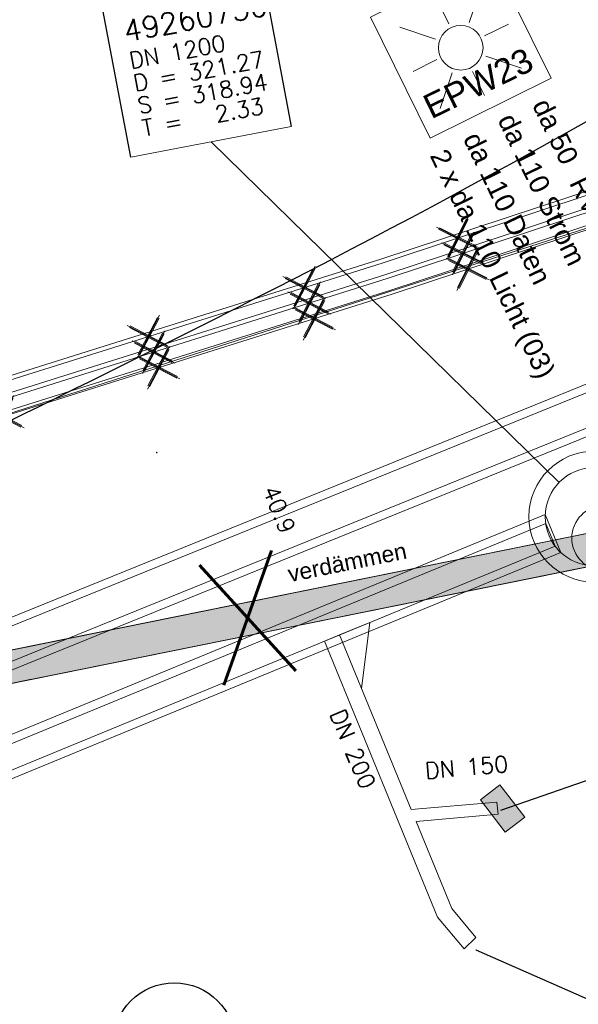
# Model space of a CAD drawing. Header units: metres. Extents: x -502 to 161, y -108 to 174.
# Tile 25 of 256: x -278 to -271, y -45 to -33. Entities that reach past the tile are written whole.
import ezdxf

# ---------------------------------------------------------------- set-up
doc = ezdxf.new("R2010")
doc.units = ezdxf.units.M
doc.header["$LTSCALE"] = 0.1
doc.linetypes.add('240', pattern=[101.6, 101.6, 0])
doc.layers.add('BRI31-005.05-5p02-Koordinierung Lageplan 4. BA ZOB West 2022-06-15', color=7, linetype='Continuous')
doc.layers.add('BRI31-005.06-5f07-Koordinierung Lageplan 4. BA ZOB Fernbusbahnh', color=7, linetype='Continuous')
doc.styles.add('Arial', font='arial.ttf')
doc.styles.add('Txt', font='txt_____.ttf')

# ---------------------------------------------------------------- blocks, each defined once
blk = doc.blocks.new('LP_01052')
at = {"color": 7, "linetype": 'Continuous', "lineweight": 13, "transparency": 33554687, "flags": 128}
blk.add_lwpolyline([(-0.25, 0), (0.25, 0), (0.25, 0.3), (-0.25, 0.3), (-0.25, 0)], dxfattribs=at)
at = {"color": 1, "linetype": 'Continuous', "true_color": 0xff0000, "transparency": 33554687}
blk.add_solid([(-0.25, 0), (0.25, 0), (-0.25, 0.3), (0.25, 0.3)], dxfattribs=at)
blk = doc.blocks.new('856')
at = {"color": 253, "linetype": 'Continuous', "lineweight": 20, "true_color": 0xadadad, "transparency": 33554687}
for p, q in [((-0.002199, 0.005244), (-0.000949, 0.005244)), ((-0.001574, 0.004931), (-0.001699, 0.005244)), ((0.00121, 0.006036), (0.000609, 0.006036)), ((0.003113, 0.001806), (0.0015, 0.005839))]:
    blk.add_line(p, q, dxfattribs=at)
at = {"color": 253, "linetype": 'Continuous', "lineweight": 20, "true_color": 0xadadad, "transparency": 33554687, "flags": 128}
for points in [[(0.001979, 0.004641), (-0.000324, 0.001806), (-0.003137, 0.001806), (-0.001252, 0.004126)], [(0.001863, 0.004931), (-0.001574, 0.004931), (-0.000324, 0.001806)]]:
    blk.add_lwpolyline(points, dxfattribs=at)
blk.add_lwpolyline([(0.00121, 0.006036, -0.306288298), (0.0015, 0.005839)], format="xyb", dxfattribs=at)
at = {"color": 253, "linetype": 'Continuous', "lineweight": 20, "true_color": 0xadadad, "transparency": 33554687}
for centre in [(-0.003137, 0.001806), (0.003113, 0.001806)]:
    blk.add_circle(centre, 0.00188, dxfattribs=at)
blk = doc.blocks.new('WP_LP-1020')
at = {"color": 7, "linetype": 'Continuous', "lineweight": 20, "transparency": 33554687}
for p, q in [((-0.8253, 0.8253), (0.8253, 0.8253)), ((-0.8253, -0.8253), (-0.8253, 0.8253)), ((0.8253, -0.8253), (0.8253, 0.8253)), ((-0.8253, -0.8253), (0.8253, -0.8253))]:
    blk.add_line(p, q, dxfattribs=at)
at = {"color": 1, "linetype": 'Continuous', "lineweight": 9, "true_color": 0xff0000, "transparency": 33554687}
for p, q in [((0, 0.649924), (0, 0.324962)), ((-0.554739, 0.55475), (-0.229777, 0.229788)), ((0.229777, 0.229788), (0.554739, 0.55475)), ((-0.324962, 0), (-0.649924, 0)), ((0.324962, 0), (0.649924, 0)), ((-0.229777, -0.229777), (-0.554739, -0.554739)), ((0.229777, -0.229777), (0.554739, -0.554739)), ((0, -0.324962), (0, -0.649924))]:
    blk.add_line(p, q, dxfattribs=at)
at = {"color": 7, "linetype": 'Continuous', "lineweight": 20, "transparency": 33554687}
blk.add_circle((0, 0), 0.272749, dxfattribs=at)
blk = doc.blocks.new('1016')
at = {"color": 7, "linetype": 'Continuous', "lineweight": 9, "transparency": 33554687}
for p, q in [((0.703072, 0.277444), (1.257444, -0.276928)), ((1.257444, 0.277444), (0.703072, -0.276928))]:
    blk.add_line(p, q, dxfattribs=at)
at = {"color": 2, "linetype": 'Continuous', "lineweight": 20, "true_color": 0xffff00, "transparency": 33554687}
for p, q in [((1.212401, 0.25319), (0.727326, -0.231885)), ((0.727326, 0.232401), (1.212401, -0.252674)), ((0.748114, 0.25319), (1.23319, -0.231885)), ((1.23319, 0.232401), (0.748114, -0.252674))]:
    blk.add_line(p, q, dxfattribs=at)

msp = doc.modelspace()

# ---------------------------------------------------------------- linework, layer by layer
at = {"layer": 'BRI31-005.05-5p02-Koordinierung Lageplan 4. BA ZOB West 2022-06-15', "color": 114, "linetype": 'Continuous', "lineweight": 18, "true_color": 0x00994c, "transparency": 33554687, "flags": 128}
for points in [[(-413.89, -82.119), (-380.577, -70.144), (-376.207, -68.576), (-344.236, -57.784), (-318.27, -49.558), (-311.477, -47.405), (-273.376, -35.43), (-251.136, -28.083), (-229.503, -20.765)], [(-413.818, -82.306), (-376.141, -68.765), (-344.174, -57.975), (-318.22, -49.752), (-311.417, -47.596), (-273.313, -35.619), (-251.072, -28.273), (-229.439, -20.954)], [(-413.747, -82.493), (-376.075, -68.954), (-344.111, -58.165), (-318.16, -49.942), (-311.357, -47.787), (-273.253, -35.81), (-251.008, -28.462), (-229.375, -21.144)]]:
    msp.add_lwpolyline(points, dxfattribs=at)
at = {"layer": 'BRI31-005.05-5p02-Koordinierung Lageplan 4. BA ZOB West 2022-06-15', "color": 255, "linetype": 'Continuous', "lineweight": 13, "transparency": 33554687, "flags": 128}
for points in [[(-229.487, -20.812), (-251.12, -28.131), (-273.36, -35.477), (-311.462, -47.453), (-318.255, -49.605), (-344.22, -57.832), (-376.19, -68.624), (-413.872, -82.166)], [(-229.423, -21.002), (-251.056, -28.32), (-273.297, -35.667), (-311.402, -47.644), (-318.205, -49.799), (-344.158, -58.022), (-376.125, -68.812), (-413.801, -82.353)], [(-229.359, -21.191), (-250.992, -28.51), (-273.238, -35.858), (-311.342, -47.835), (-318.145, -49.99), (-344.096, -58.212), (-376.059, -69.001), (-413.729, -82.54)]]:
    msp.add_lwpolyline(points, dxfattribs=at)
at = {"layer": 'BRI31-005.06-5f07-Koordinierung Lageplan 4. BA ZOB Fernbusbahnh', "color": 1, "linetype": 'Continuous', "lineweight": 25, "true_color": 0xff0000, "transparency": 33554687}
for p, q in [((-271.192, -38.158), (-275.452, -33.996)), ((-271.906, -42.165), (-270.254, -41.592)), ((-272.213, -43.872), (-270.183, -44.767))]:
    msp.add_line(p, q, dxfattribs=at)
at = {"layer": 'BRI31-005.06-5f07-Koordinierung Lageplan 4. BA ZOB Fernbusbahnh', "color": 7, "linetype": 'Continuous', "lineweight": 9, "transparency": 33554687}
for p, q in [((-274.065, -40.098), (-273.88, -40.022)), ((-271.954, -42.066), (-271.941, -42.216)), ((-272.212, -43.721), (-272.355, -43.861))]:
    msp.add_line(p, q, dxfattribs=at)
at = {"layer": 'BRI31-005.06-5f07-Koordinierung Lageplan 4. BA ZOB Fernbusbahnh', "color": 1, "linetype": 'Continuous', "lineweight": 13, "true_color": 0xff0000, "transparency": 33554687}
for p, q in [((-274.065, -40.098), (-272.68, -43.473)), ((-272.507, -43.368), (-272.212, -43.721)), ((-272.355, -43.861), (-272.68, -43.473))]:
    msp.add_line(p, q, dxfattribs=at)
at = {"layer": 'BRI31-005.06-5f07-Koordinierung Lageplan 4. BA ZOB Fernbusbahnh', "color": 1, "linetype": 'Continuous', "lineweight": 20, "true_color": 0xff0000, "transparency": 33554687}
for p, q in [((-271.906, -42.165), (-270.254, -41.592)), ((-272.213, -43.872), (-270.183, -44.767))]:
    msp.add_line(p, q, dxfattribs=at)
at = {"layer": 'BRI31-005.06-5f07-Koordinierung Lageplan 4. BA ZOB Fernbusbahnh', "color": 7, "linetype": 'Continuous', "lineweight": 30, "transparency": 33554687, "flags": 128}
for points in [[(-277.432, -29.901), (-277.432, -29.901, -0.052775), (-316.093, -44.764), (-316.093, -44.764)], [(-274.474, -35.689), (-274.474, -35.689, -0.006809), (-279.437, -38.141), (-279.437, -38.141)]]:
    msp.add_lwpolyline(points, format="xyb", dxfattribs=at)
at = {"layer": 'BRI31-005.06-5f07-Koordinierung Lageplan 4. BA ZOB Fernbusbahnh', "color": 7, "linetype": 'Continuous', "lineweight": 18, "transparency": 33554687, "flags": 128}
msp.add_lwpolyline([(-276.776, -32.381), (-274.811, -32.008), (-274.47, -33.81), (-276.435, -34.183), (-276.776, -32.381)], dxfattribs=at)
at = {"layer": 'BRI31-005.06-5f07-Koordinierung Lageplan 4. BA ZOB Fernbusbahnh', "color": 1, "linetype": 'Continuous', "lineweight": 25, "true_color": 0xff0000, "transparency": 33554687, "flags": 128}
msp.add_lwpolyline([(-276.776, -32.381), (-274.811, -32.008), (-274.47, -33.81), (-276.435, -34.183), (-276.776, -32.381)], dxfattribs=at)
at = {"layer": 'BRI31-005.06-5f07-Koordinierung Lageplan 4. BA ZOB Fernbusbahnh', "color": 150, "linetype": 'Continuous', "lineweight": 13, "true_color": 0x007fff, "transparency": 33554687, "flags": 128}
for points in [[(-310.076, -53.5), (-268.257, -36.548), (-268.482, -35.992), (-310.301, -52.944)], [(-310.071, -53.39), (-268.337, -36.473), (-268.488, -36.102), (-310.221, -53.019)]]:
    msp.add_lwpolyline(points, dxfattribs=at)
at = {"layer": 'BRI31-005.06-5f07-Koordinierung Lageplan 4. BA ZOB Fernbusbahnh', "color": 7, "linetype": 'Continuous', "lineweight": 13, "transparency": 33554687, "flags": 128}
for points in [[(-287.604, -42.578), (-263.301, -37.665), (-263.383, -37.273), (-287.688, -42.188)], [(-287.606, -42.579), (-263.302, -37.665), (-263.382, -37.273), (-287.686, -42.187)]]:
    msp.add_lwpolyline(points, dxfattribs=at)
at = {"layer": 'BRI31-005.06-5f07-Koordinierung Lageplan 4. BA ZOB Fernbusbahnh', "color": 7, "linetype": '240', "lineweight": 13, "transparency": 33554687, "flags": 128}
msp.add_lwpolyline([(-287.606, -42.579), (-263.302, -37.665), (-263.382, -37.273), (-287.686, -42.187)], dxfattribs=at)
at = {"layer": 'BRI31-005.06-5f07-Koordinierung Lageplan 4. BA ZOB Fernbusbahnh', "color": 1, "linetype": 'Continuous', "lineweight": 13, "true_color": 0xff0000, "transparency": 33554687, "flags": 128}
for points in [[(-311.214, -55.5), (-271.172, -39.016), (-271.363, -38.553), (-311.404, -55.037)], [(-311.219, -55.394), (-271.243, -38.937), (-271.357, -38.659), (-311.333, -55.116)], [(-273.88, -40.022), (-273.51, -39.87), (-273.611, -40.676)], [(-273.88, -40.022), (-273.004, -42.157), (-271.954, -42.066)], [(-271.941, -42.216), (-272.944, -42.302), (-272.507, -43.368)]]:
    msp.add_lwpolyline(points, dxfattribs=at)
at = {"layer": 'BRI31-005.06-5f07-Koordinierung Lageplan 4. BA ZOB Fernbusbahnh', "color": 1, "linetype": 'Continuous', "lineweight": 20, "true_color": 0xff0000, "transparency": 33554687}
for radius in [0.8, 0.6]:
    msp.add_circle((-270.763, -38.577, 318.945), radius, dxfattribs=at)
at = {"layer": 'BRI31-005.06-5f07-Koordinierung Lageplan 4. BA ZOB Fernbusbahnh', "color": 14, "linetype": 'Continuous', "lineweight": 20, "true_color": 0x990000, "transparency": 33554687}
msp.add_circle((-270.639, -38.84, 330.559), 0.4, dxfattribs=at)
at = {"layer": 'BRI31-005.06-5f07-Koordinierung Lageplan 4. BA ZOB Fernbusbahnh', "color": 142, "linetype": 'Continuous', "lineweight": 30, "true_color": 0x0099cc, "transparency": 33554687}
msp.add_circle((-275.902, -45.025), 0.75, dxfattribs=at)
at = {"layer": 'BRI31-005.06-5f07-Koordinierung Lageplan 4. BA ZOB Fernbusbahnh', "color": 2, "linetype": 'Continuous', "true_color": 0xffff00, "transparency": 33554687}
msp.add_solid([(-287.606, -42.579), (-263.302, -37.665), (-287.686, -42.187), (-263.382, -37.273)], dxfattribs=at)

# ---------------------------------------------------------------- block references
at = {"layer": 'BRI31-005.06-5f07-Koordinierung Lageplan 4. BA ZOB Fernbusbahnh', "color": 7, "transparency": 33554687}
for name, p, rotation in [('WP_LP-1020', (-272.397, -32.846), 296.3789978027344), ('856', (-276.113, -37.793), 107.7295440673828), ('LP_01052', (-272.005, -42.237), 307.5300899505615)]:
    msp.add_blockref(name, p, dxfattribs=dict(at, rotation=rotation))
at = {"layer": 'BRI31-005.06-5f07-Koordinierung Lageplan 4. BA ZOB Fernbusbahnh', "color": 7, "transparency": 33554687, "xscale": 0.75, "yscale": 0.75, "zscale": 0.75}
for p, rotation in [((-271.735, -34.94), 198.2793273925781), ((-271.673, -35.13), 198.2793411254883), ((-271.613, -35.321), 198.2792999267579), ((-273.611, -35.556), 197.4486373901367), ((-273.549, -35.746), 197.448664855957), ((-273.489, -35.937), 197.4486785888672), ((-275.516, -36.155), 197.4486373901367), ((-275.454, -36.345), 197.448664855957), ((-275.394, -36.536), 197.4486785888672), ((-277.299, -37.135), 197.4486785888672)]:
    msp.add_blockref('1016', p, dxfattribs=dict(at, rotation=rotation))

# ---------------------------------------------------------------- texts
at = {"layer": 'BRI31-005.06-5f07-Koordinierung Lageplan 4. BA ZOB Fernbusbahnh', "color": 1, "true_color": 0xff0000, "transparency": 33554687, "attachment_point": 1, "line_spacing_factor": 0.25}
for s, insert, char_height, rotation, style in [('49260750', (-276.543, -32.521), 0.26, 10.737, 'Txt'), ('DN 1200', (-276.469, -32.908), 0.2, 10.737, 'Txt'), ('D = 321.27', (-276.417, -33.184), 0.2, 10.737, 'Txt'), ('S = 318.94', (-276.365, -33.459), 0.2, 10.737, 'Txt'), ('T =   2.33', (-276.313, -33.734), 0.2, 10.737, 'Txt'), ('da 50', (-271.312, -33.44), 0.24, 295.8761, 'Arial'), ('RV 24.7.16', (-270.858, -34.393), 0.24, 295.8761, 'Arial'), ('40.9', (-274.641, -38.173), 0.2, 292.3754, 'Txt'), ('40.9', (-274.641, -38.173), 0.2, 292.3754, 'Txt'), ('verdämmen', (-274.529, -39.183), 0.2, 11.4305, 'Arial'), ('verdämmen', (-274.529, -39.183), 0.2, 11.4305, 'Arial'), ('DN 200', (-273.82, -40.908), 0.2, 292.4081, 'Txt'), ('DN 200', (-273.82, -40.908), 0.2, 292.4081, 'Txt'), ('DN 150', (-272.843, -41.585), 0.2, 4.9373, 'Txt'), ('DN 150', (-272.843, -41.585), 0.2, 4.9373, 'Txt')]:
    msp.add_mtext(s, dxfattribs=dict(at, insert=insert, char_height=char_height, rotation=rotation, style=style))
at = {"layer": 'BRI31-005.06-5f07-Koordinierung Lageplan 4. BA ZOB Fernbusbahnh', "color": 190, "true_color": 0x7f00ff, "transparency": 33554687, "attachment_point": 1, "line_spacing_factor": 0.25, "style": 'Arial'}
for s, insert, char_height, rotation in [('EPW23', (-272.889, -33.453), 0.3, 25.8761), ('2 x da 110 Licht (03)', (-272.564, -34.058), 0.24, 295.8761)]:
    msp.add_mtext(s, dxfattribs=dict(at, insert=insert, char_height=char_height, rotation=rotation))
at = {"layer": 'BRI31-005.06-5f07-Koordinierung Lageplan 4. BA ZOB Fernbusbahnh', "color": 7, "transparency": 33554687, "char_height": 0.24, "attachment_point": 1, "rotation": 295.8761, "line_spacing_factor": 0.25, "style": 'Arial'}
for s, insert in [('da 110 Strom', (-271.735, -33.621)), ('da 110 Daten', (-272.158, -33.85))]:
    msp.add_mtext(s, dxfattribs=dict(at, insert=insert))
at = {"layer": 'BRI31-005.06-5f07-Koordinierung Lageplan 4. BA ZOB Fernbusbahnh', "color": 2, "true_color": 0xffff00, "transparency": 33554687, "insert": (-275.783, -39.207), "char_height": 1.5, "attachment_point": 1, "rotation": 11.4305, "line_spacing_factor": 0.25, "style": 'Txt'}
msp.add_mtext('X', dxfattribs=at)

# ---------------------------------------------------------------- next in the draw order: wipeouts: each hides what was drawn before it
at = {"color": 255, "linetype": 'Continuous', "lineweight": 5, "transparency": 33554687}
msp.add_wipeout([(-276.776, -32.381), (-274.811, -32.008), (-274.47, -33.81), (-276.435, -34.183)], dxfattribs=at).dxf.layer = 'BRI31-005.06-5f07-Koordinierung Lageplan 4. BA ZOB Fernbusbahnh'

# ---------------------------------------------------------------- next in the draw order: linework, layer by layer
at = {"layer": 'BRI31-005.06-5f07-Koordinierung Lageplan 4. BA ZOB Fernbusbahnh', "color": 1, "linetype": 'Continuous', "lineweight": 20, "true_color": 0xff0000, "transparency": 33554687}
msp.add_line((-271.192, -38.158), (-275.452, -33.996), dxfattribs=at)
at = {"layer": 'BRI31-005.06-5f07-Koordinierung Lageplan 4. BA ZOB Fernbusbahnh', "color": 255, "linetype": 'Continuous', "lineweight": 9, "transparency": 33554687, "flags": 128}
for points in [[(-229.487, -20.812), (-251.12, -28.131), (-273.36, -35.477), (-311.462, -47.453), (-318.255, -49.605), (-344.22, -57.832), (-376.19, -68.624), (-413.872, -82.166)], [(-229.423, -21.002), (-251.056, -28.32), (-273.297, -35.667), (-311.402, -47.644), (-318.205, -49.799), (-344.158, -58.022), (-376.125, -68.812), (-413.801, -82.353)], [(-229.359, -21.191), (-250.992, -28.51), (-273.238, -35.858), (-311.342, -47.835), (-318.145, -49.99), (-344.096, -58.212), (-376.059, -69.001), (-413.729, -82.54)]]:
    msp.add_lwpolyline(points, dxfattribs=at)
at = {"layer": 'BRI31-005.06-5f07-Koordinierung Lageplan 4. BA ZOB Fernbusbahnh', "color": 114, "linetype": 'Continuous', "lineweight": 13, "true_color": 0x00994c, "transparency": 33554687, "flags": 128}
for points in [[(-413.818, -82.306), (-376.141, -68.765), (-344.174, -57.975), (-318.22, -49.752), (-311.417, -47.596), (-273.313, -35.619), (-251.072, -28.273), (-229.439, -20.954)], [(-413.747, -82.493), (-376.075, -68.954), (-344.111, -58.165), (-318.16, -49.942), (-311.357, -47.787), (-273.253, -35.81), (-251.008, -28.462), (-229.375, -21.144)]]:
    msp.add_lwpolyline(points, dxfattribs=at)
at = {"layer": 'BRI31-005.06-5f07-Koordinierung Lageplan 4. BA ZOB Fernbusbahnh', "color": 7, "linetype": 'Continuous', "lineweight": 30, "transparency": 33554687, "flags": 128}
msp.add_lwpolyline([(-259.507, -26.346, -0.042799), (-274.474, -35.689)], format="xyb", dxfattribs=at)
at = {"layer": 'BRI31-005.06-5f07-Koordinierung Lageplan 4. BA ZOB Fernbusbahnh', "color": 7, "linetype": 'Continuous', "lineweight": 13, "transparency": 33554687, "flags": 128}
msp.add_lwpolyline([(-276.776, -32.381), (-274.811, -32.008), (-274.47, -33.81), (-276.435, -34.183), (-276.776, -32.381)], dxfattribs=at)
at = {"layer": 'BRI31-005.06-5f07-Koordinierung Lageplan 4. BA ZOB Fernbusbahnh', "color": 1, "linetype": 'Continuous', "lineweight": 20, "true_color": 0xff0000, "transparency": 33554687, "flags": 128}
msp.add_lwpolyline([(-276.776, -32.381), (-274.811, -32.008), (-274.47, -33.81), (-276.435, -34.183), (-276.776, -32.381)], dxfattribs=at)
at = {"layer": 'BRI31-005.06-5f07-Koordinierung Lageplan 4. BA ZOB Fernbusbahnh', "color": 114, "linetype": 'Continuous', "lineweight": 13, "true_color": 0x00994c, "transparency": 33554687}
msp.add_polyline3d([(-413.89, -82.119, 0), (-380.577, -70.144, 0), (-376.207, -68.576, 0), (-344.236, -57.784, 0), (-318.27, -49.558, 0), (-311.477, -47.405, 0), (-273.376, -35.43, 0), (-251.136, -28.083, 0), (-229.503, -20.765, 0)], dxfattribs=at)
at = {"layer": 'BRI31-005.06-5f07-Koordinierung Lageplan 4. BA ZOB Fernbusbahnh', "color": 7, "linetype": 'Continuous', "lineweight": 13, "transparency": 33554687}
msp.add_polyline3d([(-237.241, -24.247, 321.376), (-251.108, -28.727, 321.416), (-263.552, -32.704, 321.384), (-273.289, -35.832, 321.414), (-288.129, -40.587, 321.418), (-304.156, -45.706, 321.405), (-318.936, -50.376, 321.453)], dxfattribs=at)

# ---------------------------------------------------------------- next in the draw order: texts
at = {"layer": 'BRI31-005.06-5f07-Koordinierung Lageplan 4. BA ZOB Fernbusbahnh', "color": 1, "true_color": 0xff0000, "transparency": 33554687, "attachment_point": 1, "rotation": 10.737, "line_spacing_factor": 0.25, "style": 'Txt'}
for s, insert, char_height in [('49260750', (-276.543, -32.521), 0.26), ('DN 1200', (-276.469, -32.908), 0.2), ('D = 321.27', (-276.417, -33.184), 0.2), ('S = 318.94', (-276.365, -33.459), 0.2), ('T =   2.33', (-276.313, -33.734), 0.2)]:
    msp.add_mtext(s, dxfattribs=dict(at, insert=insert, char_height=char_height))

doc.saveas('drawing.dxf')
